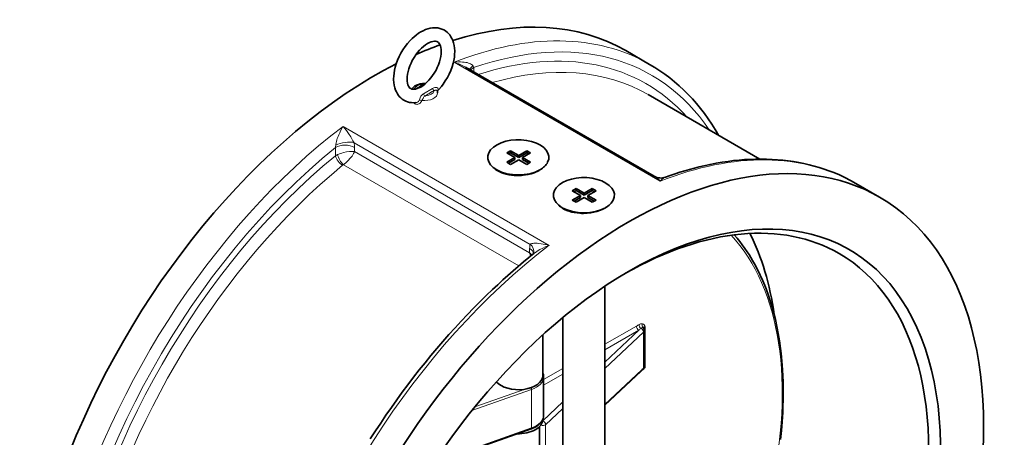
# Model space of a CAD drawing. Extents: x 197 to 929, y 369 to 1039.
# Tile 7 of 7: x 764 to 910, y 971 to 1033. Entities that reach past the tile are written whole.
import ezdxf

# ---------------------------------------------------------------- set-up
doc = ezdxf.new("R2010")
doc.units = 0

msp = doc.modelspace()

# ---------------------------------------------------------------- linework, layer by layer
at = {"color": 7, "lineweight": 35, "ltscale": 0.40824}
msp.add_line((857.26, 1026.23), (853.72, 1028.27), dxfattribs=at)
at = {"color": 7, "lineweight": 13}
for p, q in [((828.25, 1026.55), (858.83, 1008.89)), ((842.35, 999.37), (811.77, 1017.03)), ((839.52, 999.51), (813.4, 1014.59)), ((839.45, 998.28), (813.47, 1013.28)), ((837.84, 996.31), (811.82, 1011.33)), ((850.62, 984.69), (855.3, 987.39)), ((850.62, 982.03), (855.65, 986.78)), ((850.62, 983.88), (855.65, 986.78)), ((850.62, 981.07), (856.37, 986.49)), ((856.37, 981.18), (856.37, 986.49)), ((856.6, 987.33), (856.6, 981.2)), ((850.62, 975.76), (856.08, 980.91)), ((839.73, 977.98), (830.89, 974.86)), ((838.8, 978.02), (831.31, 975.38)), ((839.73, 977.98), (839.73, 972.26)), ((839.73, 972.26), (825.25, 967.15)), ((841.81, 972.75), (841.81, 967.44))]:
    msp.add_line(p, q, dxfattribs=at)
at = {"color": 7, "lineweight": 35}
for p, q in [((829.92, 1025.8), (857.94, 1009.63)), ((873.61, 1012.17), (857.03, 1021.74)), ((850.62, 930.34), (850.62, 993.32)), ((844.37, 959.62), (844.37, 988.66)), ((856.48, 981.4), (856.48, 986.72)), ((841.4, 986.09), (841.4, 980.03)), ((850.62, 975.63), (855.99, 980.7)), ((841.52, 974.11), (841.52, 979.83)), ((839.68, 972.15), (825.16, 967.02))]:
    msp.add_line(p, q, dxfattribs=at)
at = {"color": 7, "lineweight": 13, "ltscale": 0.06463}
msp.add_line((831.15, 1025.74), (831.15, 1025.1), dxfattribs=at)
at = {"color": 7, "lineweight": 13, "ltscale": 0.001583}
msp.add_line((822.31, 1022.53), (822.32, 1022.54), dxfattribs=at)
at = {"color": 7, "lineweight": 13, "ltscale": 0.001316}
msp.add_line((822.32, 1022.54), (822.33, 1022.54), dxfattribs=at)
at = {"color": 7, "lineweight": 13, "ltscale": 0.157725}
msp.add_line((823.69, 1021.87), (825.05, 1022.66), dxfattribs=at)
at = {"color": 7, "lineweight": 13, "ltscale": 0.125}
msp.add_line((810.64, 1013.91), (810.64, 1012.66), dxfattribs=at)
at = {"color": 7, "lineweight": 13, "ltscale": 0.062488}
msp.add_line((813.47, 1013.91), (813.47, 1013.28), dxfattribs=at)
at = {"color": 7, "lineweight": 35, "ltscale": 0.065319}
for p, q in [((836.06, 1013.09), (836.62, 1013.42)), ((839.59, 1013.09), (839.03, 1013.42)), ((836.62, 1011.38), (836.06, 1011.7)), ((839.03, 1011.38), (839.59, 1011.7)), ((845.78, 1007.48), (846.35, 1007.8)), ((849.32, 1007.48), (848.75, 1007.8)), ((846.35, 1005.76), (845.78, 1006.09)), ((848.75, 1005.76), (849.32, 1006.09))]:
    msp.add_line(p, q, dxfattribs=at)
at = {"color": 7, "lineweight": 35, "ltscale": 0.138804}
for p, q in [((837.26, 1012.4), (836.06, 1013.09)), ((837.83, 1012.72), (836.62, 1013.42)), ((837.83, 1012.72), (839.03, 1013.42)), ((838.39, 1012.4), (839.59, 1013.09)), ((845.78, 1006.09), (846.98, 1006.78)), ((849.32, 1006.09), (848.11, 1006.78)), ((846.35, 1005.76), (847.55, 1006.46)), ((848.75, 1005.76), (847.55, 1006.46))]:
    msp.add_line(p, q, dxfattribs=at)
at = {"color": 7, "lineweight": 35, "ltscale": 0.034699}
for p, q in [((836.32, 1012.94), (836.62, 1013.11)), ((839.33, 1012.94), (839.03, 1013.11))]:
    msp.add_line(p, q, dxfattribs=at)
at = {"color": 7, "lineweight": 35, "ltscale": 0.030618}
for p, q in [((836.62, 1013.42), (836.62, 1013.11)), ((839.03, 1013.42), (839.03, 1013.11)), ((846.35, 1007.8), (846.35, 1007.5)), ((846.98, 1006.78), (846.98, 1006.48)), ((847.55, 1007.11), (847.55, 1006.8)), ((848.11, 1006.78), (848.11, 1006.48)), ((848.75, 1007.8), (848.75, 1007.5))]:
    msp.add_line(p, q, dxfattribs=at)
at = {"color": 7, "lineweight": 35, "ltscale": 0.138805}
for p, q in [((837.83, 1012.42), (836.62, 1013.11)), ((837.83, 1012.42), (839.03, 1013.11)), ((836.06, 1011.7), (837.26, 1012.4)), ((836.62, 1011.38), (837.83, 1012.07)), ((839.03, 1011.38), (837.83, 1012.07)), ((839.59, 1011.7), (838.39, 1012.4)), ((846.98, 1006.78), (845.78, 1007.48)), ((847.55, 1007.11), (846.35, 1007.8)), ((847.55, 1006.8), (846.35, 1007.5)), ((847.55, 1007.11), (848.75, 1007.8)), ((847.55, 1006.8), (848.75, 1007.5)), ((848.11, 1006.78), (849.32, 1007.48))]:
    msp.add_line(p, q, dxfattribs=at)
at = {"color": 7, "lineweight": 35, "ltscale": 0.030621}
for p, q in [((837.83, 1012.72), (837.83, 1012.42)), ((837.26, 1012.4), (837.26, 1012.09)), ((838.39, 1012.4), (838.39, 1012.09))]:
    msp.add_line(p, q, dxfattribs=at)
at = {"color": 7, "lineweight": 35, "ltscale": 0.108186}
for p, q in [((836.32, 1011.55), (837.26, 1012.09)), ((839.33, 1011.55), (838.39, 1012.09)), ((846.05, 1005.94), (846.98, 1006.48)), ((849.05, 1005.94), (848.11, 1006.48))]:
    msp.add_line(p, q, dxfattribs=at)
at = {"color": 7, "lineweight": 35, "ltscale": 0.089795}
for p, q in [((835.35, 1010.13), (834.57, 1010.58)), ((845.07, 1004.51), (844.29, 1004.96))]:
    msp.add_line(p, q, dxfattribs=at)
at = {"color": 7, "lineweight": 35, "ltscale": 0.049196}
for p, q in [((840.55, 1010.33), (840.98, 1010.58)), ((850.27, 1004.72), (850.7, 1004.96))]:
    msp.add_line(p, q, dxfattribs=at)
at = {"color": 7, "lineweight": 35, "ltscale": 0.408255}
msp.add_line((891.38, 1006.53), (887.84, 1008.57), dxfattribs=at)
at = {"color": 7, "lineweight": 35, "ltscale": 0.034701}
for p, q in [((846.05, 1007.32), (846.35, 1007.5)), ((849.05, 1007.32), (848.75, 1007.5))]:
    msp.add_line(p, q, dxfattribs=at)
at = {"color": 7, "lineweight": 13, "ltscale": 0.062485}
msp.add_line((839.45, 998.9), (839.45, 998.28), dxfattribs=at)
at = {"color": 7, "lineweight": 35, "ltscale": 0.000529}
msp.add_line((856.38, 987.04), (856.38, 987.05), dxfattribs=at)
at = {"color": 7, "lineweight": 13, "ltscale": 0.328825}
msp.add_line((841.52, 979.44), (844.37, 981.08), dxfattribs=at)
at = {"color": 7, "lineweight": 13, "ltscale": 0.02614}
msp.add_line((856.6, 981.2), (856.38, 981.07), dxfattribs=at)
at = {"color": 7, "lineweight": 13, "ltscale": 0.328826}
msp.add_line((841.52, 978.62), (844.37, 980.27), dxfattribs=at)
at = {"color": 7, "lineweight": 13, "ltscale": 0.410851}
msp.add_line((841.39, 973.31), (844.37, 976.13), dxfattribs=at)
at = {"color": 7, "lineweight": 13, "ltscale": 0.352184}
msp.add_line((841.81, 972.75), (844.37, 975.17), dxfattribs=at)
at = {"color": 7, "lineweight": 35, "ltscale": 0.002307}
msp.add_line((841.4, 973.5), (841.4, 973.52), dxfattribs=at)
at = {"color": 7, "lineweight": 35, "ltscale": 0.48288}
msp.add_line((840.89, 972.42), (840.89, 967.59), dxfattribs=at)
at = {"color": 7, "lineweight": 35}
for points in [[(819.27, 1024.06), (819.28, 1024.47), (819.33, 1024.9), (819.41, 1025.38), (819.5, 1025.79), (819.66, 1026.33), (819.86, 1026.87), (820.1, 1027.4), (820.36, 1027.91), (820.66, 1028.41), (820.99, 1028.89), (821.35, 1029.35), (821.72, 1029.77), (822.02, 1030.07), (822.31, 1030.33), (822.6, 1030.57), (822.97, 1030.84), (823.3, 1031.04), (823.64, 1031.23), (824.02, 1031.39), (824.36, 1031.51), (824.7, 1031.59), (825.04, 1031.64), (825.31, 1031.66), (825.58, 1031.65), (825.83, 1031.63), (826.13, 1031.57), (826.44, 1031.47), (826.7, 1031.35), (826.8, 1031.29)], [(826.8, 1031.29), (827.04, 1031.14), (827.27, 1030.95), (827.45, 1030.77), (827.6, 1030.59), (827.78, 1030.34), (827.93, 1030.07), (828.06, 1029.77), (828.17, 1029.42), (828.26, 1029.04), (828.32, 1028.64), (828.34, 1028.24), (828.34, 1028.14)], [(821.27, 1024.06), (821.28, 1024.38), (821.33, 1024.79), (821.41, 1025.18), (821.53, 1025.59), (821.67, 1026.01), (821.85, 1026.43), (822.04, 1026.81), (822.3, 1027.26), (822.55, 1027.63), (822.81, 1027.98), (823.1, 1028.32), (823.4, 1028.62), (823.71, 1028.9), (824.02, 1029.14), (824.31, 1029.32), (824.59, 1029.46), (824.85, 1029.56), (825.09, 1029.63), (825.32, 1029.66), (825.5, 1029.65), (825.66, 1029.62), (825.8, 1029.56)], [(825.8, 1029.56), (825.93, 1029.47), (826.04, 1029.34), (826.14, 1029.18), (826.22, 1028.98), (826.28, 1028.74), (826.33, 1028.44), (826.34, 1028.14)], [(826.34, 1028.14), (826.32, 1027.81), (826.27, 1027.41), (826.19, 1027.01), (826.08, 1026.6), (825.93, 1026.18), (825.75, 1025.77), (825.56, 1025.38), (825.31, 1024.93), (825.06, 1024.56), (824.79, 1024.21), (824.5, 1023.87), (824.21, 1023.57), (823.89, 1023.29), (823.58, 1023.06), (823.29, 1022.87), (823.02, 1022.73), (822.75, 1022.63), (822.51, 1022.56), (822.29, 1022.53), (822.1, 1022.54), (821.94, 1022.57), (821.8, 1022.63)], [(828.34, 1028.14), (828.32, 1027.72), (828.28, 1027.29), (828.2, 1026.81), (828.1, 1026.4), (827.94, 1025.86), (827.74, 1025.33), (827.51, 1024.8), (827.24, 1024.28), (826.94, 1023.78), (826.61, 1023.3), (826.35, 1022.96), (825.97, 1022.51), (825.84, 1022.37)], [(820.8, 1020.9), (820.56, 1021.06), (820.34, 1021.24), (820.15, 1021.43), (820, 1021.61), (819.83, 1021.85), (819.68, 1022.13), (819.55, 1022.42), (819.43, 1022.77), (819.34, 1023.15), (819.29, 1023.55), (819.27, 1023.95), (819.27, 1024.06)], [(821.8, 1022.63), (821.68, 1022.72), (821.56, 1022.85), (821.47, 1023.01), (821.39, 1023.21), (821.32, 1023.45), (821.28, 1023.75), (821.27, 1024.06)], [(823.89, 1023.38), (823.56, 1023.37), (823.23, 1023.33), (822.94, 1023.25), (822.67, 1023.15), (822.44, 1023.03), (822.26, 1022.9), (822.11, 1022.76), (821.98, 1022.59), (821.96, 1022.56)], [(822.57, 1020.55), (822.25, 1020.53), (821.93, 1020.55), (821.63, 1020.59), (821.33, 1020.67), (821.09, 1020.76), (820.8, 1020.9)], [(887.84, 1008.57), (887.05, 1009.01), (886.24, 1009.42), (885.42, 1009.81), (884.58, 1010.16), (883.87, 1010.44), (883.14, 1010.69), (882.41, 1010.93), (881.67, 1011.14), (880.92, 1011.34), (880.16, 1011.51), (879.39, 1011.66), (878.61, 1011.8), (877.83, 1011.91), (877.04, 1012), (876.24, 1012.08), (875.44, 1012.13), (874.62, 1012.16), (873.8, 1012.17), (872.98, 1012.16), (872.15, 1012.13), (871.34, 1012.09), (870.54, 1012.02), (869.72, 1011.94), (868.9, 1011.83), (868.01, 1011.7), (867.12, 1011.55), (866.22, 1011.37), (865.31, 1011.18), (864.61, 1011.01), (863.9, 1010.83), (863.18, 1010.64), (862.47, 1010.43), (861.75, 1010.21), (861.04, 1009.98), (860.32, 1009.74), (859.6, 1009.48)], [(840.87, 1010.5), (840.5, 1010.31), (840.1, 1010.14), (839.68, 1010), (839.25, 1009.89), (838.8, 1009.81), (838.26, 1009.75), (837.71, 1009.72), (837.44, 1009.73), (837.17, 1009.74), (836.77, 1009.78), (836.38, 1009.84), (835.99, 1009.92), (835.62, 1010.03), (835.31, 1010.14), (835.01, 1010.27), (834.73, 1010.42)], [(850.59, 1004.88), (850.22, 1004.69), (849.83, 1004.53), (849.41, 1004.39), (848.97, 1004.28), (848.52, 1004.2), (847.98, 1004.13), (847.44, 1004.11), (847.17, 1004.11), (846.89, 1004.13), (846.49, 1004.17), (846.1, 1004.23), (845.71, 1004.31), (845.34, 1004.42), (845.03, 1004.53), (844.73, 1004.66), (844.45, 1004.81)], [(876.66, 970.53), (876.8, 971.87), (876.91, 973.19), (877, 974.55), (877.04, 975.5), (877.06, 976.41), (877.08, 977.31), (877.07, 978.21), (877.06, 979.09), (877.03, 979.97), (876.98, 980.87), (876.89, 982.16), (876.77, 983.31), (876.68, 984.07), (876.52, 985.22), (876.34, 986.28), (876.14, 987.33), (875.92, 988.34), (875.68, 989.32), (875.41, 990.28), (875.1, 991.28), (874.9, 991.9), (874.53, 992.9), (874.34, 993.4), (874.04, 994.09), (873.65, 994.96), (873.26, 995.78), (872.81, 996.62), (872.53, 997.12), (872.26, 997.56), (872, 997.99), (871.72, 998.41), (871.39, 998.9), (871.01, 999.42), (870.64, 999.92), (870.25, 1000.41), (869.8, 1000.93)], [(840.09, 998.17), (839.32, 997.54), (838.54, 996.9), (837.77, 996.25), (837, 995.59), (836.24, 994.91), (835.48, 994.23), (834.71, 993.53), (833.96, 992.82), (833.01, 991.92), (832.07, 990.99), (831.14, 990.05), (830.21, 989.09), (829.29, 988.12), (828.38, 987.13), (827.47, 986.12), (826.58, 985.1), (825.69, 984.06), (824.81, 983.01), (823.94, 981.95), (823.08, 980.88), (822.23, 979.79), (821.39, 978.68), (820.56, 977.57), (819.74, 976.44), (818.93, 975.3), (818.13, 974.15), (817.35, 972.99), (816.57, 971.82), (815.81, 970.64)], [(856.48, 981.4), (856.46, 981.26), (856.41, 981.12), (856.33, 981.01), (856.27, 980.96)], [(841.52, 974.11), (841.51, 973.88), (841.45, 973.67), (841.37, 973.46), (841.28, 973.29), (841.13, 973.09), (840.96, 972.91), (840.74, 972.71), (840.49, 972.53), (840.21, 972.37), (839.9, 972.23), (839.68, 972.15)]]:
    msp.add_lwpolyline(points, dxfattribs=at)
at = {"color": 7, "lineweight": 13}
for points in [[(831.05, 1025.99), (831.02, 1026.04), (830.98, 1026.09), (830.91, 1026.17), (830.84, 1026.23), (830.69, 1026.31), (830.54, 1026.38), (830.38, 1026.43), (830.18, 1026.49), (829.97, 1026.53), (829.74, 1026.56), (829.51, 1026.58), (829.21, 1026.6), (828.9, 1026.59), (828.43, 1026.57), (828.25, 1026.55)], [(823.59, 1023.28), (823.28, 1023.04), (823.07, 1022.91), (822.85, 1022.79), (822.59, 1022.66), (822.32, 1022.54)], [(823.59, 1023.28), (823.76, 1023.35), (823.85, 1023.38), (823.89, 1023.38)], [(825.89, 1022.53), (825.89, 1022.62), (825.85, 1022.7), (825.78, 1022.76), (825.69, 1022.8), (825.62, 1022.81), (825.55, 1022.81), (825.4, 1022.8), (825.25, 1022.75), (825.15, 1022.71), (825.05, 1022.66)], [(823.69, 1021.87), (823.61, 1021.82), (823.5, 1021.73), (823.4, 1021.61), (823.33, 1021.51), (823.27, 1021.4), (823.22, 1021.28), (823.14, 1021.09), (823.08, 1020.91)], [(824.01, 1021.56), (823.94, 1021.53), (823.85, 1021.47), (823.77, 1021.39), (823.72, 1021.32), (823.63, 1021.15), (823.52, 1020.96), (823.47, 1020.88)], [(824.01, 1021.56), (824.33, 1021.8), (824.54, 1021.93), (824.76, 1022.06), (825.01, 1022.18), (825.29, 1022.3)], [(825.77, 1022.26), (825.76, 1022.29), (825.74, 1022.32), (825.67, 1022.37), (825.62, 1022.39), (825.56, 1022.4), (825.5, 1022.4), (825.44, 1022.39), (825.36, 1022.35), (825.29, 1022.3)], [(825.84, 1022.37), (825.86, 1022.41), (825.87, 1022.44), (825.89, 1022.53)], [(823.47, 1020.88), (823.39, 1020.71), (823.28, 1020.56), (823.22, 1020.49), (823.14, 1020.44), (823.07, 1020.39), (822.99, 1020.35), (822.87, 1020.31), (822.76, 1020.29), (822.64, 1020.3), (822.51, 1020.33), (822.39, 1020.38)], [(823.08, 1020.91), (823.02, 1020.8), (822.94, 1020.71), (822.83, 1020.63), (822.71, 1020.58), (822.57, 1020.55)], [(811.77, 1017.03), (811.7, 1016.92), (811.41, 1016.38), (811.27, 1016.09), (811.14, 1015.79), (811.02, 1015.51), (810.91, 1015.22), (810.84, 1015.01), (810.78, 1014.8), (810.73, 1014.58), (810.69, 1014.34), (810.68, 1014.22)], [(811.77, 1017.03), (811.93, 1016.83), (812.26, 1016.4), (812.58, 1015.95), (812.91, 1015.46), (813.08, 1015.19), (813.24, 1014.9), (813.4, 1014.59)], [(813.47, 1013.28), (813.31, 1013.3), (813.13, 1013.31), (812.93, 1013.3), (812.71, 1013.29), (812.29, 1013.23), (811.83, 1013.13), (811.6, 1013.07), (811.36, 1012.99), (811.15, 1012.91), (810.95, 1012.83)], [(813.47, 1013.28), (813.4, 1013.13), (813.32, 1012.98), (813.22, 1012.8), (813.1, 1012.62), (812.84, 1012.29), (812.52, 1011.94), (812.35, 1011.77), (812.17, 1011.6), (811.99, 1011.46), (811.82, 1011.33)], [(858.83, 1008.89), (858.75, 1008.98), (858.48, 1009.23), (858.21, 1009.45), (858.08, 1009.54), (857.94, 1009.63)], [(858.83, 1008.89), (858.91, 1008.98), (859.12, 1009.17), (859.33, 1009.34), (859.43, 1009.4), (859.53, 1009.45), (859.6, 1009.48)], [(839.52, 999.51), (839.57, 999.55), (839.62, 999.58), (839.69, 999.61), (839.77, 999.63), (839.92, 999.66), (840.09, 999.67), (840.26, 999.68), (840.55, 999.67), (840.84, 999.65), (841.14, 999.61), (841.45, 999.56), (842.06, 999.44), (842.35, 999.37)], [(840.09, 998.17), (840.3, 998.32), (840.52, 998.47), (840.74, 998.61), (840.96, 998.74), (841.42, 998.97), (841.76, 999.14), (842.35, 999.37)], [(856.21, 987.73), (856.16, 987.74), (856.09, 987.74), (856.02, 987.74), (855.91, 987.71), (855.81, 987.67), (855.7, 987.62)], [(856.6, 987.33), (856.54, 987.43), (856.46, 987.55), (856.4, 987.62), (856.36, 987.65), (856.29, 987.69), (856.21, 987.73)], [(856.26, 987.15), (856.2, 987.15), (856.12, 987.12), (856.06, 987.08), (856, 987.03)], [(856.6, 987.33), (856.45, 987.28), (856.38, 987.24), (856.34, 987.21), (856.26, 987.15)], [(856.48, 981.4), (856.46, 981.31), (856.41, 981.22), (856.37, 981.18)]]:
    msp.add_lwpolyline(points, dxfattribs=at)
for centre, radius, start, end in [((829.4, 1025.21), 1.83, 16.8732, 24.9791), ((822.78, 1021.04), 0.764, 221.6598, 239.6206), ((808.86, 1014.29), 1.82, 347.6712, 357.793), ((809.71, 1013.88), 3.75, 0.3183, 10.8692), ((811.86, 1010.81), 2.22, 114.2796, 123.4856), ((812.24, 1010.58), 0.856, 119.711, 129.0475), ((837.79, 996.62), 2.34, 32.9823, 44.9046), ((836.81, 997.56), 2.74, 3.4464, 15.1529), ((863.62, 972.98), 16.64, 118.4145, 120.0101), ((873.63, 962.17), 30.48, 125.3495, 126.154), ((866.45, 969.92), 15.11, 131.8728, 133.3675), ((856.74, 978.91), 2.3, 93.3415, 97.4808), ((858.45, 982.84), 2.47, 216.7541, 221.4122)]:
    msp.add_arc(centre, radius, start, end, dxfattribs=at)
at = {"color": 7, "lineweight": 35}
for centre, radius, start, end in [((823.9, 1023.73), 0.355, 268.0277, 290.8308), ((826.08, 1022.14), 0.338, 135.5847, 156.3308), ((825.9, 1022.29), 0.135, 175.049, 193.9452), ((824.79, 1022.01), 1.01, 0.0336, 14.0082), ((836.56, 1011.79), 2.1, 227.2752, 230.2115), ((839, 1013.76), 3.76, 299.842, 307.0767), ((858.92, 1011.33), 1.97, 240.0183, 289.9473), ((848.72, 1008.15), 3.76, 299.842, 307.0767), ((846.28, 1006.18), 2.1, 227.2752, 230.2115), ((839.45, 998.37), 0.613, 333.1069, 347.2208), ((855.88, 986.72), 0.592, 0.1241, 33.059), ((840.05, 979.82), 1.48, 0.2465, 23.7133), ((866.03, 970.07), 14.62, 131.8742, 133.3686), ((856.04, 981.5), 0.596, 329.8134, 333.4735)]:
    msp.add_arc(centre, radius, start, end, dxfattribs=at)
for centre, major_axis, ratio, start_param, end_param in [((816.47, 963.75), (37.25, 64.52), 0.57735, 0.000018, 0.563732), ((816.47, 963.75), (37.25, 64.52), 0.57735, 0.600524, 0.668806), ((816.47, 963.75), (37.25, 64.52), 0.57735, 0.724939, 1.856194), ((820.88, 963.51), (-36.45, -62.68), 0.595125, 2.809721, 3.143447), ((837.77, 1012.43), (4.53, 0), 0.57735, 5.997787, 10.210378), ((854.13, 942.01), (37.25, 64.52), 0.57735, 0.000018, 1.856194), ((837.77, 1012.43), (4.53, 0), 0.57735, 5.497555, 5.997787), ((837.81, 1012.42), (4.38, 0.2), 0.611481, 3.639453, 3.904255), ((837.77, 1012.43), (4.53, 0), 0.57735, 3.927193, 5.497555), ((847.5, 1006.81), (4.53, 0), 0.57735, 5.997787, 10.210378), ((854.13, 942.01), (32.75, 56.72), 0.57735, 2.355993, 7.068816), ((854.13, 942.01), (37.25, 64.52), 0.57735, 3.141611, 6.283204), ((847.54, 1006.8), (4.38, 0.2), 0.611481, 3.639453, 3.904255), ((847.5, 1006.81), (4.53, 0), 0.57735, 5.497555, 5.997787), ((847.5, 1006.81), (4.53, 0), 0.57735, 3.927193, 5.497555), ((853.24, 942.52), (32.13, 55.64), 0.57735, 0.000018, 0.775618), ((830.79, 955.48), (32.13, 55.64), 0.57735, 5.644112, 5.926228), ((853.24, 942.52), (32.13, 55.64), 0.57735, 3.141611, 6.283204), ((854.13, 942.01), (32.75, 56.72), 0.57735, 0.78563, 1.856194), ((837.77, 980.03), (-3.62, 0), 0.57735, 0.446152, 3.141593), ((837.77, 973.5), (3.62, 0), 0.57735, 4.658794, 6.283185), ((837.77, 973.91), (3.62, 0), 0.57735, 5.122418, 5.74071)]:
    msp.add_ellipse(centre, major_axis=major_axis, ratio=ratio, start_param=start_param, end_param=end_param, dxfattribs=at)
at = {"color": 7, "lineweight": 13}
for centre, major_axis, ratio, start_param, end_param in [((820.01, 961.71), (37.25, 64.52), 0.57735, 0.00002, 0.62829), ((820.89, 961.2), (36.63, 63.44), 0.57735, 6.008309, 6.869315), ((820.89, 961.2), (35.88, 62.14), 0.57735, 6.096262, 6.851696), ((828.05, 1025.56), (3.07, -1.09), 0.305666, 1.026964, 1.612837), ((832.49, 1025.62), (1.97, 0.37), 0.425346, 2.309558, 2.913376), ((832.56, 1024.93), (2, 0), 0.57735, 2.356194, 2.763099), ((821.78, 960.69), (35.25, 61.05), 0.57735, 6.28316, 6.823309), ((823.8, 1022.42), (-1.5, 0), 0.57735, 4.854274, 6.141295), ((823.59, 1023.69), (0.314, -0.389), 0.663467, 5.401764, 6.175535), ((823.8, 1022.01), (-2, 0), 0.57735, 1.402014, 3.141633), ((824.01, 1021.97), (0.314, -0.389), 0.66346, 4.456312, 5.401761), ((823.8, 1022.42), (-1.5, 0), 0.57735, 1.712681, 2.999702), ((825.29, 1022.71), (0.191, -0.462), 0.475902, 4.621623, 5.567077), ((826.27, 1022.26), (0.498, -0.046), 0.805255, 2.498087, 3.141598), ((823.38, 1020.59), (0.46, -0.196), 0.590815, 1.639666, 2.516611), ((820.01, 961.71), (37.25, 64.52), 0.57735, 0.942506, 3.141612), ((812.05, 1013.09), (-2, 0), 0.57735, 3.926991, 5.497787), ((811.99, 1013.78), (1.97, 0.37), 0.425346, 0.691813, 2.215661), ((820.89, 961.2), (36.63, 63.44), 0.57735, 0.984667, 3.416469), ((820.89, 961.2), (35.88, 62.14), 0.57735, 0.98889, 3.328514), ((811.52, 1012.14), (0.79, -0.969), 0.448761, 3.844, 5.414796), ((811.64, 1012.23), (0.62, -1.08), 0.328245, 3.946996, 5.477782), ((850.59, 944.05), (37.25, 64.52), 0.57735, 0.00002, 0.62829), ((821.78, 960.69), (35.25, 61.05), 0.57735, 0.98889, 3.141571), ((834.86, 953.14), (29.75, 51.53), 0.57735, 4.311056, 6.107638), ((850.59, 944.05), (37.25, 64.52), 0.57735, 0.942506, 3.141612), ((841.76, 997.57), (1.6, -2.88), 0.576058, 3.703463, 3.945245), ((838.11, 998.7), (1.95, -0.46), 0.696956, 6.2831, 7.219034), ((838.04, 998.09), (2, 0), 0.57735, 0.074203, 0.785398), ((856.05, 987.41), (0.238, -0.44), 0.595359, 3.943351, 5.383429), ((856.57, 987.52), (-0.151, -0.477), 0.809999, 4.536181, 5.834117), ((855.65, 987.19), (0.25, -0.433), 0.57735, 3.926991, 5.497787), ((855.94, 986.64), (-0.343, 0.364), 0.696582, 3.777228, 5.213532), ((855.96, 986.77), (-0.42, -0.271), 0.765071, 3.141593, 3.548036), ((855.73, 986.72), (0.75, 0), 0.57735, 5.734354, 6.283149), ((857.13, 987.02), (0.75, 0), 0.57735, 2.356194, 3.103971), ((855.65, 981.06), (0.343, -0.364), 0.696582, 0.000005, 0.635636), ((855.94, 981.33), (0.334, -0.372), 0.714033, 0.000008, 0.654061), ((837.77, 979.83), (3.75, 0), 0.57735, 5.26122, 6.283222), ((839.6, 978.1), (-0.083, 0.236), 0.425958, 4.020312, 5.180254), ((837.77, 974.11), (3.75, 0), 0.57735, 5.26122, 6.283222), ((837.77, 973.5), (3.62, 0), 0.57735, 6.193228, 6.283148), ((841.39, 972.9), (0.343, -0.364), 0.696582, 0.635635, 2.206432), ((839.6, 972.39), (-0.083, 0.236), 0.425958, 3.141549, 4.020312), ((841.39, 972.9), (-0.5, 0), 0.57735, 0.963762, 2.592762)]:
    msp.add_ellipse(centre, major_axis=major_axis, ratio=ratio, start_param=start_param, end_param=end_param, dxfattribs=at)

doc.saveas('drawing.dxf')
